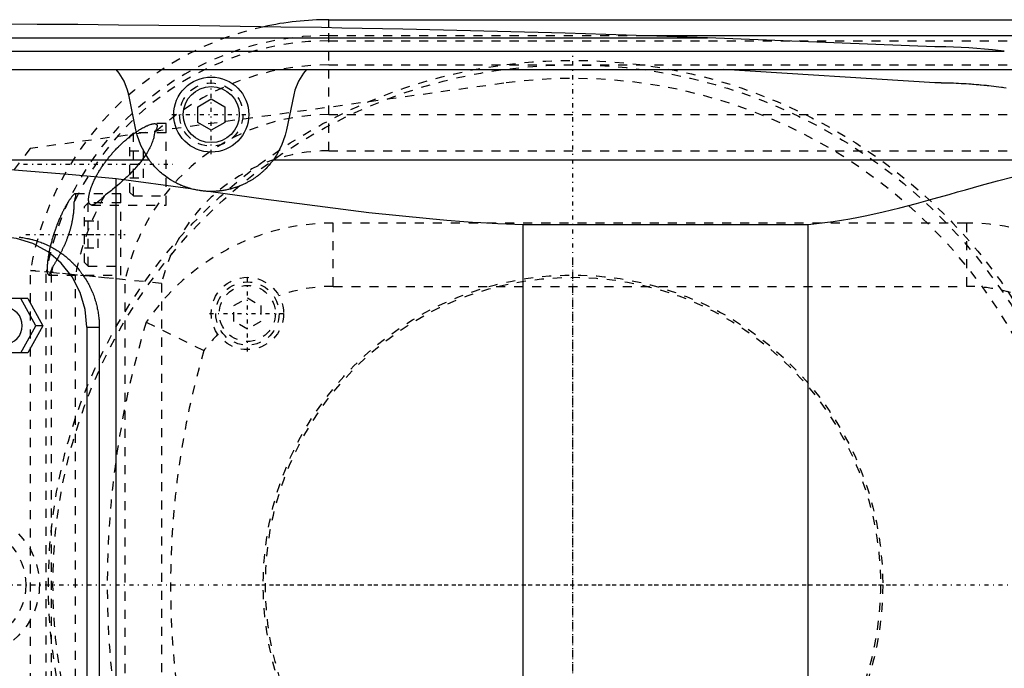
# Model space of a CAD drawing. Extents: x -602 to 168, y -90 to 90.
# Tile 5 of 10: x -361 to -252, y -9 to 63. Entities that reach past the tile are written whole.
import ezdxf

# ---------------------------------------------------------------- set-up
doc = ezdxf.new("R2010")
doc.units = 0
doc.linetypes.add('CENTER', pattern=[1.5, 0.45, -0.5, 0.05, -0.5])
doc.linetypes.add('DASHED', pattern=[2, 1, -1])
for name, color, linetype in [('AM_0', 7, 'CONTINUOUS'), ('AM_3', 7, 'DASHED'), ('AM_7', 7, 'CENTER')]:
    doc.layers.add(name, color=color, linetype=linetype)

msp = doc.modelspace()

# ---------------------------------------------------------------- linework, layer by layer
at = {"layer": 'AM_0', "color": 7, "linetype": 'CONTINUOUS'}
for p, q in [((-327, 62.5), (37, 62.5)), ((-327, 61.62), (-327, 62.5)), ((-431.04, 60.5), (-285.14, 60.5)), ((-292.66, 60.75), (37, 60.75)), ((-260, 59.5), (-285.14, 60.5)), ((-462.76, 59), (-252.3, 59)), ((-494.4, 57), (-242.93, 57)), ((-260, 55.5), (-283.32, 57)), ((-348.33, 50.31), (-349.12, 54.2)), ((-341.5, 52.87), (-340, 53.73)), ((-340, 53.73), (-338.5, 52.87)), ((-330.88, 54.2), (-331.67, 50.31)), ((-341.5, 51.13), (-341.5, 52.87)), ((-338.5, 52.87), (-338.5, 51.13)), ((-340, 50.27), (-341.5, 51.13)), ((-338.5, 51.13), (-340, 50.27)), ((-379.16, 47), (-346.87, 47)), ((-333.13, 47), (-242.19, 47)), ((-350.5, 44.92), (-342.28, 43.81)), ((-350.5, -44.92), (-350.5, 44.92)), ((-305.5, -39.86), (-305.5, 39.86)), ((-305.5, 39.86), (-274, 39.86)), ((-274, -39.86), (-274, 39.86)), ((-360.29, 31.65), (-364.41, 31.65)), ((-359.39, 28.65), (-361.06, 31.65)), ((-360.29, 31.65), (-358.61, 28.65)), ((-361.06, 25.65), (-359.39, 28.65)), ((-358.61, 28.65), (-360.29, 25.65)), ((-358.61, 28.65), (-359.39, 28.65)), ((-353.75, 28.5), (-352.38, 28.5)), ((-353.75, 28.5), (-353.75, -28.5)), ((-352.38, 28.5), (-352.38, -28.5)), ((-360.29, 25.65), (-364.41, 25.65))]:
    msp.add_line(p, q, dxfattribs=at)
for points in [[(-353.75, 28.5), (-353.93, 30.45), (-354.48, 32.33), (-355.38, 34.06), (-356.58, 35.57), (-358.04, 36.81), (-359.71, 37.74), (-361.52, 38.31), (-363.41, 38.5)], [(-362.82, 26.65), (-362.44, 26.69), (-362.08, 26.8), (-361.75, 26.99), (-361.45, 27.24), (-361.21, 27.54), (-361.04, 27.88), (-360.93, 28.26), (-360.89, 28.65), (-360.93, 29.04), (-361.04, 29.42), (-361.21, 29.76), (-361.45, 30.06), (-361.75, 30.31), (-362.08, 30.5), (-362.44, 30.61), (-362.82, 30.65)]]:
    msp.add_lwpolyline(points, dxfattribs=at)
for points in [[(-285.14, 60.5, 0), (-287.39, 60.58, 0), (-291.88, 60.72, 0), (-296.37, 60.86, 0), (-298.61, 60.93, 0), (-300.86, 61, 0), (-305.35, 61.12, 0), (-309.84, 61.24, 0), (-314.33, 61.34, 0), (-318.83, 61.44, 0), (-323.32, 61.53, 0), (-325.56, 61.58, 0), (-327.81, 61.62, 0), (-332.3, 61.69, 0), (-336.8, 61.76, 0), (-341.29, 61.82, 0), (-345.78, 61.87, 0), (-350.27, 61.91, 0), (-352.52, 61.93, 0), (-354.77, 61.95, 0), (-359.26, 61.97, 0), (-363.75, 61.99, 0), (-366, 62, 0)], [(-252.3, 59, 0), (-253.62, 59.16, 0), (-256.22, 59.38, 0), (-258.77, 59.49, 0), (-260, 59.5, 0)], [(-349.12, 54.2, 0), (-349.25, 54.71, 0), (-349.64, 55.69, 0), (-350.19, 56.59, 0), (-350.53, 57, 0)], [(-329.47, 57, 0), (-329.81, 56.59, 0), (-330.36, 55.69, 0), (-330.75, 54.71, 0), (-330.88, 54.2, 0)], [(-252.08, 54.93, 0), (-252.36, 54.97, 0), (-252.49, 54.99, 0), (-252.63, 55.01, 0), (-252.91, 55.05, 0), (-253.19, 55.08, 0), (-253.46, 55.11, 0), (-253.74, 55.15, 0), (-254.02, 55.18, 0), (-254.16, 55.19, 0), (-254.29, 55.21, 0), (-254.57, 55.23, 0), (-254.85, 55.26, 0), (-254.99, 55.27, 0), (-255.13, 55.29, 0), (-255.4, 55.31, 0), (-255.68, 55.33, 0), (-255.82, 55.34, 0), (-255.96, 55.35, 0), (-256.24, 55.37, 0), (-256.52, 55.39, 0), (-256.8, 55.41, 0), (-257.07, 55.42, 0), (-257.35, 55.44, 0), (-257.49, 55.44, 0), (-257.63, 55.45, 0), (-257.91, 55.46, 0), (-258.19, 55.47, 0), (-258.47, 55.48, 0), (-258.63, 55.48, 0), (-258.68, 55.48, 0), (-258.72, 55.49, 0), (-258.75, 55.49, 0), (-258.77, 55.49, 0), (-258.82, 55.49, 0), (-258.86, 55.49, 0), (-258.91, 55.49, 0), (-258.95, 55.49, 0), (-259, 55.49, 0), (-259.02, 55.49, 0), (-259.05, 55.49, 0), (-259.09, 55.49, 0), (-259.14, 55.49, 0), (-259.16, 55.49, 0), (-259.19, 55.49, 0), (-259.23, 55.49, 0), (-259.28, 55.5, 0), (-259.3, 55.5, 0), (-259.33, 55.5, 0), (-259.37, 55.5, 0), (-259.42, 55.5, 0), (-259.47, 55.5, 0), (-259.51, 55.5, 0), (-259.56, 55.5, 0), (-259.58, 55.5, 0), (-259.6, 55.5, 0), (-259.65, 55.5, 0), (-259.7, 55.5, 0), (-259.74, 55.5, 0), (-259.79, 55.5, 0), (-259.84, 55.5, 0), (-259.86, 55.5, 0), (-259.88, 55.5, 0), (-259.93, 55.5, 0), (-259.98, 55.5, 0), (-260, 55.5, 0)], [(-346.87, 47, 0), (-347.21, 47.5, 0), (-347.78, 48.57, 0), (-348.19, 49.72, 0), (-348.33, 50.31, 0)], [(-331.67, 50.31, 0), (-331.81, 49.72, 0), (-332.22, 48.57, 0), (-332.79, 47.5, 0), (-333.13, 47, 0)], [(-379.16, 47, 0), (-374.48, 46.77, 0), (-364.99, 46.16, 0), (-355.36, 45.37, 0), (-350.5, 44.92, 0)], [(-342.28, 43.81, 0), (-342.32, 43.82, 0), (-342.4, 43.85, 0), (-342.48, 43.87, 0), (-342.52, 43.88, 0), (-342.56, 43.9, 0), (-342.64, 43.92, 0), (-342.72, 43.95, 0), (-342.79, 43.97, 0), (-342.87, 44, 0), (-342.94, 44.03, 0), (-342.98, 44.04, 0), (-343.02, 44.05, 0), (-343.09, 44.08, 0), (-343.16, 44.11, 0), (-343.24, 44.14, 0), (-343.31, 44.17, 0), (-343.37, 44.2, 0), (-343.41, 44.21, 0), (-343.44, 44.23, 0), (-343.51, 44.26, 0), (-343.58, 44.29, 0), (-343.61, 44.3, 0), (-343.64, 44.32, 0), (-343.71, 44.35, 0), (-343.77, 44.38, 0), (-343.8, 44.4, 0), (-343.83, 44.41, 0), (-343.89, 44.44, 0), (-343.96, 44.48, 0), (-344.02, 44.51, 0), (-344.08, 44.54, 0), (-344.14, 44.57, 0), (-344.17, 44.59, 0), (-344.19, 44.61, 0), (-344.25, 44.64, 0), (-344.31, 44.67, 0), (-344.37, 44.71, 0), (-344.42, 44.74, 0), (-344.48, 44.78, 0), (-344.51, 44.79, 0), (-344.53, 44.81, 0), (-344.59, 44.84, 0), (-344.64, 44.88, 0), (-344.82, 45, 0), (-345.11, 45.21, 0), (-345.38, 45.42, 0), (-345.51, 45.53, 0), (-345.63, 45.63, 0), (-345.85, 45.83, 0), (-346.05, 46.03, 0), (-346.23, 46.22, 0), (-346.39, 46.39, 0), (-346.53, 46.55, 0), (-346.59, 46.63, 0), (-346.65, 46.7, 0), (-346.75, 46.83, 0), (-346.84, 46.95, 0), (-346.87, 47, 0)], [(-333.13, 47, 0), (-333.17, 46.93, 0), (-333.29, 46.78, 0), (-333.43, 46.61, 0), (-333.51, 46.51, 0), (-333.6, 46.41, 0), (-333.8, 46.19, 0), (-333.93, 46.05, 0), (-333.97, 46.01, 0), (-334.01, 45.97, 0), (-334.03, 45.95, 0), (-334.05, 45.93, 0), (-334.09, 45.89, 0), (-334.13, 45.85, 0), (-334.18, 45.81, 0), (-334.22, 45.76, 0), (-334.27, 45.72, 0), (-334.29, 45.7, 0), (-334.32, 45.68, 0), (-334.37, 45.64, 0), (-334.42, 45.59, 0), (-334.47, 45.55, 0), (-334.52, 45.5, 0), (-334.57, 45.46, 0), (-334.6, 45.44, 0), (-334.62, 45.42, 0), (-334.68, 45.37, 0), (-334.73, 45.33, 0), (-334.79, 45.28, 0), (-334.85, 45.24, 0), (-334.91, 45.2, 0), (-334.93, 45.17, 0), (-334.96, 45.15, 0), (-335.03, 45.11, 0), (-335.09, 45.06, 0), (-335.12, 45.04, 0), (-335.15, 45.02, 0), (-335.21, 44.98, 0), (-335.28, 44.93, 0), (-335.31, 44.91, 0), (-335.34, 44.89, 0), (-335.41, 44.84, 0), (-335.48, 44.8, 0), (-335.55, 44.76, 0), (-335.62, 44.72, 0), (-335.69, 44.67, 0), (-335.73, 44.65, 0), (-335.76, 44.63, 0), (-335.84, 44.59, 0), (-335.91, 44.55, 0), (-335.99, 44.51, 0), (-336.06, 44.47, 0), (-336.14, 44.43, 0), (-336.18, 44.41, 0), (-336.22, 44.39, 0), (-336.3, 44.35, 0), (-336.38, 44.31, 0), (-336.46, 44.27, 0), (-336.54, 44.23, 0), (-336.63, 44.2, 0), (-336.67, 44.18, 0), (-336.72, 44.16, 0), (-336.81, 44.12, 0), (-336.9, 44.09, 0), (-336.99, 44.05, 0), (-337.08, 44.02, 0), (-337.18, 43.98, 0), (-337.22, 43.97, 0), (-337.27, 43.95, 0), (-337.37, 43.92, 0), (-337.47, 43.89, 0), (-337.57, 43.86, 0), (-337.67, 43.83, 0), (-337.77, 43.8, 0), (-337.82, 43.78, 0), (-337.87, 43.77, 0), (-337.97, 43.75, 0), (-338.08, 43.72, 0), (-338.13, 43.71, 0), (-338.18, 43.7, 0), (-338.29, 43.67, 0), (-338.39, 43.65, 0), (-338.45, 43.64, 0), (-338.5, 43.63, 0), (-338.6, 43.62, 0), (-338.71, 43.6, 0), (-338.82, 43.58, 0), (-338.93, 43.57, 0), (-339.03, 43.56, 0), (-339.09, 43.55, 0), (-339.14, 43.54, 0), (-339.25, 43.53, 0), (-339.35, 43.52, 0), (-339.46, 43.52, 0), (-339.57, 43.51, 0), (-339.67, 43.51, 0), (-339.72, 43.5, 0), (-339.78, 43.5, 0), (-339.88, 43.5, 0), (-339.98, 43.5, 0), (-340.04, 43.5, 0)], [(-274, 39.86, 0), (-273.07, 39.94, 0), (-271.22, 40.17, 0), (-269.37, 40.47, 0), (-268.44, 40.64, 0), (-267.52, 40.83, 0), (-265.68, 41.25, 0), (-263.84, 41.7, 0), (-262.01, 42.18, 0), (-260.2, 42.68, 0), (-258.39, 43.18, 0), (-257.49, 43.44, 0), (-256.6, 43.69, 0), (-254.82, 44.19, 0), (-253.05, 44.67, 0), (-251.31, 45.13, 0), (-249.59, 45.57, 0), (-247.9, 45.96, 0), (-247.06, 46.15, 0), (-246.23, 46.32, 0), (-244.59, 46.63, 0), (-242.98, 46.89, 0), (-242.19, 47, 0)], [(-340.04, 43.5, 0), (-340.1, 43.5, 0), (-340.22, 43.5, 0), (-340.34, 43.51, 0), (-340.41, 43.51, 0), (-340.47, 43.51, 0), (-340.59, 43.52, 0), (-340.72, 43.53, 0), (-340.84, 43.54, 0), (-340.97, 43.56, 0), (-341.09, 43.57, 0), (-341.16, 43.58, 0), (-341.22, 43.59, 0), (-341.34, 43.61, 0), (-341.47, 43.63, 0), (-341.6, 43.65, 0), (-341.72, 43.68, 0), (-341.85, 43.7, 0), (-341.91, 43.72, 0), (-341.97, 43.73, 0), (-342.1, 43.76, 0), (-342.22, 43.8, 0), (-342.28, 43.81, 0)], [(-340.04, 43.5, 0), (-334.21, 42.69, 0), (-322.58, 41.18, 0), (-315.86, 40.49, 0), (-313.96, 40.33, 0), (-312.06, 40.19, 0), (-311.12, 40.12, 0), (-310.18, 40.07, 0), (-308.3, 39.97, 0), (-306.43, 39.89, 0), (-305.5, 39.86, 0)], [(-361.25, 38.44, 0), (-361.11, 38.43, 0), (-361.04, 38.42, 0), (-360.96, 38.41, 0), (-360.82, 38.39, 0), (-360.68, 38.37, 0), (-360.54, 38.34, 0), (-360.4, 38.31, 0), (-360.26, 38.28, 0), (-360.18, 38.27, 0), (-360.11, 38.25, 0), (-359.97, 38.22, 0), (-359.83, 38.18, 0), (-359.76, 38.17, 0), (-359.69, 38.15, 0), (-359.55, 38.11, 0), (-359.41, 38.07, 0), (-359.34, 38.04, 0), (-359.27, 38.02, 0), (-359.13, 37.97, 0), (-358.99, 37.93, 0), (-358.86, 37.88, 0), (-358.72, 37.82, 0), (-358.58, 37.77, 0), (-358.51, 37.74, 0), (-358.45, 37.71, 0), (-358.31, 37.65, 0), (-358.18, 37.59, 0), (-358.04, 37.53, 0), (-357.91, 37.47, 0), (-357.78, 37.4, 0), (-357.72, 37.37, 0), (-357.65, 37.33, 0), (-357.52, 37.26, 0), (-357.4, 37.19, 0), (-357.27, 37.12, 0), (-357.14, 37.04, 0), (-357.02, 36.96, 0), (-356.96, 36.92, 0), (-356.9, 36.88, 0), (-356.78, 36.8, 0), (-356.66, 36.72, 0), (-356.54, 36.64, 0), (-356.42, 36.55, 0), (-356.31, 36.47, 0), (-356.25, 36.42, 0), (-356.19, 36.38, 0), (-356.08, 36.29, 0), (-355.97, 36.2, 0), (-355.86, 36.1, 0), (-355.76, 36.01, 0), (-355.65, 35.92, 0), (-355.6, 35.87, 0), (-355.55, 35.82, 0), (-355.45, 35.72, 0), (-355.35, 35.63, 0), (-355.3, 35.58, 0), (-355.25, 35.53, 0), (-355.15, 35.43, 0), (-355.05, 35.33, 0), (-355.01, 35.27, 0), (-354.96, 35.22, 0), (-354.87, 35.12, 0), (-354.77, 35.01, 0), (-354.68, 34.9, 0), (-354.59, 34.79, 0), (-354.5, 34.67, 0), (-354.46, 34.62, 0), (-354.41, 34.56, 0), (-354.33, 34.44, 0), (-354.24, 34.33, 0), (-354.16, 34.21, 0), (-354.08, 34.09, 0), (-354, 33.97, 0), (-353.96, 33.9, 0), (-353.92, 33.84, 0), (-353.84, 33.72, 0), (-353.76, 33.59, 0), (-353.69, 33.46, 0), (-353.62, 33.33, 0), (-353.55, 33.2, 0), (-353.51, 33.14, 0), (-353.48, 33.07, 0), (-353.41, 32.94, 0), (-353.35, 32.81, 0), (-353.29, 32.67, 0), (-353.23, 32.54, 0), (-353.17, 32.4, 0), (-353.14, 32.33, 0), (-353.11, 32.27, 0), (-353.06, 32.13, 0), (-353, 31.99, 0), (-352.95, 31.85, 0), (-352.91, 31.71, 0), (-352.86, 31.57, 0), (-352.84, 31.5, 0), (-352.82, 31.43, 0), (-352.77, 31.29, 0), (-352.73, 31.14, 0), (-352.71, 31.07, 0), (-352.7, 31, 0), (-352.66, 30.86, 0), (-352.63, 30.71, 0), (-352.61, 30.64, 0), (-352.6, 30.57, 0), (-352.57, 30.43, 0), (-352.54, 30.28, 0), (-352.51, 30.14, 0), (-352.49, 30, 0), (-352.47, 29.85, 0), (-352.46, 29.78, 0), (-352.45, 29.71, 0), (-352.44, 29.56, 0), (-352.42, 29.42, 0), (-352.41, 29.28, 0), (-352.4, 29.14, 0), (-352.39, 28.99, 0), (-352.39, 28.92, 0), (-352.39, 28.85, 0), (-352.38, 28.71, 0), (-352.38, 28.57, 0), (-352.38, 28.5, 0)]]:
    msp.add_polyline3d(points, dxfattribs=at)
for radius in [4.15, 3.1]:
    msp.add_circle((-340, 52), radius, dxfattribs=at)
msp.add_arc((-327, 29), 33.5, 90, 102.3727, dxfattribs=at)
at = {"layer": 'AM_3', "color": 6, "linetype": 'DASHED'}
for p, q in [((-327, 48), (-327, 61.62)), ((-327, 60.75), (-292.66, 60.75)), ((-327, 60.15), (37, 60.15)), ((-327, 57.5), (-244.7, 57.5)), ((-307.66, 55.47), (-360.01, 48.25)), ((-327, 52), (37, 52)), ((-348.41, 50), (-348.28, 50.09)), ((-345, 51), (-346.28, 51)), ((-345, 42), (-345, 51)), ((-348.6, 50), (-349, 49.6)), ((-349, 43.4), (-349, 49.6)), ((-345, 50), (-348.6, 50)), ((-348.6, 43), (-348.6, 50)), ((-349, 48), (-347.5, 48)), ((-347.5, 45), (-347.5, 48)), ((-327, 48), (-224.84, 48)), ((-349, 46.5), (-347.5, 46.5)), ((-349, 45), (-347.5, 45)), ((-350, 43.25), (-355.04, 43.25)), ((-350, 34.25), (-350, 43.25)), ((-349, 43.4), (-348.6, 43)), ((-348.6, 43), (-345, 43)), ((-353.6, 42.25), (-354, 41.85)), ((-354, 35.65), (-354, 41.85)), ((-350, 42.25), (-353.6, 42.25)), ((-353.6, 35.25), (-353.6, 42.25)), ((-353.2, 42), (-345, 42)), ((-354, 40.25), (-352.5, 40.25)), ((-352.5, 37.25), (-352.5, 40.25)), ((-256.5, 40), (-326.5, 40)), ((-326.5, 33), (-326.5, 40)), ((-256.5, 40), (-256.5, 33)), ((-354, 38.75), (-352.5, 38.75)), ((-354, 37.25), (-352.5, 37.25)), ((-354, 35.65), (-353.6, 35.25)), ((-353.6, 35.25), (-350, 35.25)), ((-345.5, 33.33), (-360, 34.77)), ((-360, -34.77), (-360, 34.77)), ((-360, 34.77), (-358.14, 34.6)), ((-358.25, -34.61), (-358.25, 34.61)), ((-357.95, 34.25), (-350, 34.25)), ((-357.76, 34.57), (-349.5, 33.77)), ((-357.65, -34.56), (-357.65, 34.56)), ((-355, -34.32), (-355, 34.32)), ((-349.5, -33.77), (-349.5, 33.77)), ((-345.5, 33.33), (-345.5, -33.33)), ((-326.5, 33), (-256.5, 33)), ((-337.5, 30.87), (-336, 31.73)), ((-336, 31.73), (-334.5, 30.87)), ((-337.5, 29.13), (-337.5, 30.87)), ((-334.5, 30.87), (-334.5, 29.13)), ((-347.19, 29.03), (-340.82, 25.91)), ((-336, 28.27), (-337.5, 29.13)), ((-334.5, 29.13), (-336, 28.27))]:
    msp.add_line(p, q, dxfattribs=at)
for points in [[(-348.28, 50.09, 0), (-348.22, 50.13, 0), (-348.09, 50.22, 0), (-347.96, 50.3, 0), (-347.9, 50.34, 0), (-347.84, 50.38, 0), (-347.71, 50.45, 0), (-347.59, 50.52, 0), (-347.46, 50.59, 0), (-347.34, 50.65, 0), (-347.22, 50.71, 0), (-347.16, 50.74, 0), (-347.1, 50.77, 0), (-346.98, 50.82, 0), (-346.87, 50.86, 0), (-346.77, 50.9, 0), (-346.66, 50.93, 0), (-346.57, 50.96, 0), (-346.52, 50.97, 0), (-346.48, 50.98, 0), (-346.39, 50.99, 0), (-346.31, 51, 0), (-346.28, 51, 0)], [(-346.28, 51, 0), (-346.24, 51, 0), (-346.19, 50.99, 0), (-346.13, 50.98, 0), (-346.11, 50.97, 0), (-346.09, 50.96, 0), (-346.05, 50.94, 0), (-346.02, 50.91, 0), (-346, 50.87, 0), (-345.98, 50.83, 0), (-345.97, 50.77, 0), (-345.97, 50.75, 0), (-345.97, 50.72, 0), (-345.98, 50.65, 0), (-346, 50.58, 0), (-346.02, 50.5, 0), (-346.05, 50.42, 0), (-346.09, 50.33, 0), (-346.12, 50.28, 0), (-346.14, 50.24, 0), (-346.2, 50.14, 0), (-346.25, 50.04, 0), (-346.29, 49.98, 0)], [(-353.2, 42, 0), (-353.22, 42, 0), (-353.25, 42, 0), (-353.28, 42.01, 0), (-353.29, 42.01, 0), (-353.3, 42.01, 0), (-353.33, 42.02, 0), (-353.35, 42.04, 0), (-353.38, 42.05, 0), (-353.4, 42.07, 0), (-353.42, 42.09, 0), (-353.43, 42.1, 0), (-353.44, 42.11, 0), (-353.46, 42.13, 0), (-353.47, 42.16, 0), (-353.49, 42.19, 0), (-353.5, 42.22, 0), (-353.52, 42.26, 0), (-353.52, 42.28, 0), (-353.53, 42.3, 0), (-353.54, 42.34, 0), (-353.55, 42.38, 0), (-353.55, 42.41, 0), (-353.55, 42.43, 0), (-353.56, 42.48, 0), (-353.56, 42.53, 0), (-353.56, 42.55, 0), (-353.56, 42.58, 0), (-353.56, 42.64, 0), (-353.56, 42.69, 0), (-353.56, 42.75, 0), (-353.55, 42.82, 0), (-353.54, 42.88, 0), (-353.54, 42.92, 0), (-353.53, 42.95, 0), (-353.52, 43.02, 0), (-353.51, 43.09, 0), (-353.5, 43.16, 0), (-353.48, 43.23, 0), (-353.46, 43.31, 0), (-353.46, 43.35, 0), (-353.45, 43.38, 0), (-353.42, 43.46, 0), (-353.4, 43.54, 0), (-353.38, 43.62, 0), (-353.35, 43.7, 0), (-353.33, 43.78, 0), (-353.31, 43.82, 0), (-353.3, 43.87, 0), (-353.27, 43.95, 0), (-353.24, 44.03, 0), (-353.21, 44.12, 0), (-353.17, 44.21, 0), (-353.13, 44.3, 0), (-353.12, 44.34, 0), (-353.1, 44.39, 0), (-353.06, 44.48, 0), (-353.02, 44.57, 0), (-352.98, 44.66, 0), (-352.93, 44.75, 0), (-352.89, 44.85, 0), (-352.86, 44.89, 0), (-352.84, 44.94, 0), (-352.79, 45.04, 0), (-352.74, 45.13, 0), (-352.72, 45.18, 0), (-352.69, 45.22, 0), (-352.64, 45.32, 0), (-352.59, 45.42, 0), (-352.56, 45.46, 0), (-352.53, 45.51, 0), (-352.48, 45.61, 0), (-352.42, 45.7, 0), (-352.36, 45.8, 0), (-352.3, 45.89, 0), (-352.24, 45.99, 0), (-352.21, 46.03, 0), (-352.18, 46.08, 0), (-352.12, 46.17, 0), (-352.06, 46.27, 0), (-352, 46.36, 0), (-351.93, 46.45, 0), (-351.87, 46.54, 0), (-351.84, 46.59, 0), (-351.81, 46.63, 0), (-351.74, 46.72, 0), (-351.68, 46.81, 0), (-351.61, 46.9, 0), (-351.54, 46.98, 0), (-351.48, 47.07, 0), (-351.45, 47.11, 0), (-351.41, 47.15, 0), (-351.35, 47.23, 0), (-351.28, 47.32, 0), (-351.21, 47.4, 0), (-351.15, 47.48, 0), (-351.08, 47.56, 0), (-351.04, 47.6, 0), (-351.01, 47.64, 0), (-350.94, 47.72, 0), (-350.87, 47.8, 0), (-350.79, 47.88, 0), (-350.72, 47.96, 0), (-350.65, 48.04, 0), (-350.61, 48.08, 0), (-350.57, 48.12, 0), (-350.5, 48.2, 0), (-350.42, 48.28, 0), (-350.39, 48.32, 0), (-350.35, 48.36, 0), (-350.27, 48.43, 0), (-350.2, 48.51, 0), (-350.16, 48.55, 0), (-350.12, 48.58, 0), (-350.04, 48.66, 0), (-349.97, 48.73, 0), (-349.89, 48.8, 0), (-349.81, 48.87, 0), (-349.74, 48.95, 0), (-349.7, 48.98, 0), (-349.66, 49.02, 0), (-349.58, 49.08, 0), (-349.5, 49.15, 0), (-349.42, 49.22, 0), (-349.35, 49.28, 0), (-349.27, 49.35, 0), (-349.23, 49.38, 0), (-349.19, 49.41, 0), (-349.11, 49.48, 0), (-349.04, 49.54, 0), (-349, 49.57, 0)], [(-349, 49.57, 0), (-348.9, 49.64, 0), (-348.7, 49.79, 0), (-348.51, 49.93, 0), (-348.41, 50, 0)], [(-346.29, 49.98, 0), (-346.29, 49.93, 0), (-346.3, 49.81, 0), (-346.32, 49.69, 0), (-346.33, 49.63, 0), (-346.34, 49.57, 0), (-346.36, 49.44, 0), (-346.4, 49.31, 0), (-346.44, 49.18, 0), (-346.48, 49.04, 0), (-346.53, 48.91, 0), (-346.56, 48.84, 0), (-346.59, 48.77, 0), (-346.65, 48.63, 0), (-346.71, 48.48, 0), (-346.78, 48.34, 0), (-346.86, 48.2, 0), (-346.93, 48.05, 0), (-346.98, 47.98, 0), (-347.02, 47.91, 0), (-347.1, 47.76, 0), (-347.19, 47.62, 0), (-347.24, 47.55, 0)], [(-347.24, 47.55, 0), (-347.26, 47.52, 0), (-347.29, 47.47, 0), (-347.33, 47.42, 0), (-347.34, 47.39, 0), (-347.36, 47.37, 0), (-347.4, 47.32, 0), (-347.43, 47.27, 0), (-347.56, 47.09, 0), (-347.79, 46.79, 0), (-347.91, 46.64, 0), (-348.03, 46.5, 0), (-348.27, 46.21, 0), (-348.52, 45.93, 0), (-348.78, 45.66, 0), (-349.04, 45.39, 0), (-349.3, 45.13, 0), (-349.44, 45, 0), (-349.57, 44.88, 0), (-349.84, 44.63, 0), (-350.11, 44.39, 0), (-350.38, 44.15, 0), (-350.65, 43.93, 0), (-350.91, 43.71, 0), (-351.04, 43.6, 0), (-351.18, 43.5, 0), (-351.43, 43.3, 0), (-351.69, 43.11, 0), (-351.81, 43.02, 0)], [(-355.04, 43.25, 0), (-355.04, 43.25, 0), (-355.06, 43.25, 0), (-355.08, 43.24, 0), (-355.09, 43.24, 0), (-355.09, 43.23, 0), (-355.12, 43.22, 0), (-355.14, 43.21, 0), (-355.16, 43.19, 0), (-355.19, 43.17, 0), (-355.21, 43.14, 0), (-355.22, 43.13, 0), (-355.24, 43.12, 0), (-355.27, 43.09, 0), (-355.3, 43.05, 0), (-355.33, 43.02, 0), (-355.36, 42.98, 0), (-355.4, 42.94, 0), (-355.41, 42.92, 0), (-355.43, 42.89, 0), (-355.47, 42.85, 0), (-355.5, 42.8, 0), (-355.52, 42.77, 0), (-355.54, 42.75, 0), (-355.58, 42.69, 0), (-355.62, 42.64, 0), (-355.64, 42.61, 0), (-355.66, 42.58, 0), (-355.7, 42.52, 0), (-355.74, 42.46, 0), (-355.78, 42.39, 0), (-355.82, 42.33, 0), (-355.86, 42.26, 0), (-355.88, 42.23, 0), (-355.9, 42.19, 0), (-355.94, 42.12, 0), (-355.99, 42.05, 0), (-356.03, 41.98, 0), (-356.07, 41.9, 0), (-356.11, 41.82, 0), (-356.14, 41.78, 0), (-356.16, 41.74, 0), (-356.2, 41.66, 0), (-356.25, 41.58, 0), (-356.29, 41.49, 0), (-356.34, 41.4, 0), (-356.38, 41.31, 0), (-356.41, 41.27, 0), (-356.43, 41.22, 0), (-356.48, 41.12, 0), (-356.52, 41.03, 0), (-356.57, 40.93, 0), (-356.62, 40.83, 0), (-356.66, 40.73, 0), (-356.68, 40.68, 0), (-356.71, 40.63, 0), (-356.75, 40.53, 0), (-356.8, 40.42, 0), (-356.84, 40.32, 0), (-356.89, 40.21, 0), (-356.93, 40.11, 0), (-356.95, 40.05, 0), (-356.97, 40, 0), (-357.02, 39.89, 0), (-357.06, 39.78, 0), (-357.08, 39.73, 0), (-357.1, 39.67, 0), (-357.14, 39.56, 0), (-357.18, 39.45, 0), (-357.2, 39.4, 0), (-357.22, 39.34, 0), (-357.26, 39.23, 0), (-357.3, 39.12, 0), (-357.34, 39.02, 0), (-357.37, 38.91, 0), (-357.41, 38.8, 0), (-357.43, 38.74, 0), (-357.44, 38.69, 0), (-357.48, 38.58, 0), (-357.51, 38.47, 0), (-357.55, 38.35, 0), (-357.58, 38.24, 0), (-357.61, 38.13, 0), (-357.63, 38.07, 0), (-357.64, 38.01, 0), (-357.67, 37.9, 0), (-357.7, 37.79, 0), (-357.73, 37.67, 0), (-357.76, 37.56, 0), (-357.79, 37.45, 0), (-357.8, 37.39, 0), (-357.82, 37.33, 0), (-357.84, 37.22, 0), (-357.87, 37.11, 0), (-357.89, 37, 0), (-357.91, 36.89, 0), (-357.93, 36.79, 0), (-357.94, 36.73, 0), (-357.95, 36.68, 0), (-357.97, 36.57, 0), (-357.99, 36.47, 0), (-358.01, 36.37, 0), (-358.02, 36.27, 0), (-358.04, 36.17, 0), (-358.05, 36.13, 0), (-358.05, 36.08, 0), (-358.07, 35.99, 0), (-358.08, 35.9, 0), (-358.08, 35.85, 0), (-358.09, 35.81, 0), (-358.1, 35.72, 0), (-358.11, 35.64, 0), (-358.11, 35.6, 0), (-358.12, 35.56, 0), (-358.12, 35.48, 0), (-358.13, 35.4, 0), (-358.14, 35.32, 0), (-358.14, 35.25, 0), (-358.15, 35.17, 0), (-358.15, 35.14, 0), (-358.15, 35.1, 0), (-358.15, 35.03, 0), (-358.15, 34.97, 0), (-358.15, 34.9, 0), (-358.15, 34.84, 0), (-358.15, 34.78, 0), (-358.15, 34.76, 0), (-358.15, 34.73, 0), (-358.15, 34.68, 0), (-358.14, 34.63, 0), (-358.14, 34.6, 0)], [(-355.14, 42.35, 0), (-355.13, 42.4, 0), (-355.1, 42.49, 0), (-355.08, 42.58, 0), (-355.06, 42.62, 0), (-355.05, 42.66, 0), (-355.03, 42.74, 0), (-355.02, 42.81, 0), (-355, 42.88, 0), (-354.99, 42.94, 0), (-354.98, 43, 0), (-354.97, 43.02, 0), (-354.97, 43.05, 0), (-354.97, 43.09, 0), (-354.97, 43.13, 0), (-354.97, 43.17, 0), (-354.98, 43.19, 0), (-354.98, 43.22, 0), (-354.99, 43.23, 0), (-355, 43.23, 0), (-355.01, 43.24, 0), (-355.03, 43.25, 0), (-355.04, 43.25, 0)], [(-351.81, 43.02, 0), (-351.86, 42.97, 0), (-351.95, 42.87, 0), (-352.04, 42.78, 0), (-352.09, 42.74, 0), (-352.13, 42.69, 0), (-352.22, 42.61, 0), (-352.3, 42.53, 0), (-352.39, 42.45, 0), (-352.47, 42.38, 0), (-352.56, 42.31, 0), (-352.6, 42.28, 0), (-352.64, 42.25, 0), (-352.71, 42.2, 0), (-352.79, 42.15, 0), (-352.86, 42.11, 0), (-352.93, 42.07, 0), (-353, 42.04, 0), (-353.03, 42.03, 0), (-353.06, 42.02, 0), (-353.12, 42.01, 0), (-353.18, 42, 0), (-353.2, 42, 0)], [(-357.54, 35.15, 0), (-357.52, 35.17, 0), (-357.49, 35.22, 0), (-357.46, 35.27, 0), (-357.45, 35.29, 0), (-357.43, 35.31, 0), (-357.4, 35.36, 0), (-357.37, 35.41, 0), (-357.34, 35.46, 0), (-357.31, 35.52, 0), (-357.27, 35.57, 0), (-357.26, 35.6, 0), (-357.24, 35.62, 0), (-357.21, 35.68, 0), (-357.18, 35.73, 0), (-357.14, 35.79, 0), (-357.11, 35.84, 0), (-357.08, 35.9, 0), (-357.06, 35.93, 0), (-357.04, 35.96, 0), (-357.01, 36.02, 0), (-356.97, 36.08, 0), (-356.96, 36.11, 0), (-356.94, 36.14, 0), (-356.91, 36.2, 0), (-356.87, 36.26, 0), (-356.86, 36.29, 0), (-356.84, 36.32, 0), (-356.8, 36.38, 0), (-356.77, 36.45, 0), (-356.74, 36.51, 0), (-356.7, 36.57, 0), (-356.67, 36.64, 0), (-356.65, 36.67, 0), (-356.63, 36.7, 0), (-356.6, 36.77, 0), (-356.56, 36.84, 0), (-356.53, 36.9, 0), (-356.5, 36.97, 0), (-356.46, 37.04, 0), (-356.45, 37.07, 0), (-356.43, 37.11, 0), (-356.4, 37.18, 0), (-356.36, 37.25, 0), (-356.33, 37.32, 0), (-356.3, 37.39, 0), (-356.26, 37.46, 0), (-356.25, 37.5, 0), (-356.23, 37.53, 0), (-356.2, 37.6, 0), (-356.17, 37.68, 0), (-356.13, 37.75, 0), (-356.1, 37.82, 0), (-356.07, 37.9, 0), (-356.06, 37.93, 0), (-356.04, 37.97, 0), (-356.01, 38.05, 0), (-355.98, 38.12, 0), (-355.95, 38.2, 0), (-355.92, 38.27, 0), (-355.89, 38.35, 0), (-355.88, 38.39, 0), (-355.87, 38.42, 0), (-355.84, 38.5, 0), (-355.81, 38.58, 0), (-355.8, 38.61, 0), (-355.78, 38.65, 0), (-355.76, 38.73, 0), (-355.73, 38.81, 0), (-355.72, 38.85, 0), (-355.7, 38.88, 0), (-355.68, 38.96, 0), (-355.66, 39.04, 0), (-355.63, 39.12, 0), (-355.61, 39.19, 0), (-355.59, 39.27, 0), (-355.57, 39.31, 0), (-355.56, 39.35, 0), (-355.54, 39.43, 0), (-355.52, 39.51, 0), (-355.5, 39.58, 0), (-355.48, 39.66, 0), (-355.46, 39.74, 0), (-355.45, 39.78, 0), (-355.44, 39.81, 0), (-355.42, 39.89, 0), (-355.41, 39.97, 0), (-355.39, 40.04, 0), (-355.37, 40.12, 0), (-355.36, 40.2, 0), (-355.35, 40.23, 0), (-355.34, 40.27, 0), (-355.33, 40.35, 0), (-355.32, 40.42, 0), (-355.3, 40.49, 0), (-355.29, 40.57, 0), (-355.28, 40.64, 0), (-355.27, 40.68, 0), (-355.27, 40.71, 0), (-355.26, 40.78, 0), (-355.25, 40.86, 0), (-355.24, 40.93, 0), (-355.23, 41, 0), (-355.22, 41.07, 0), (-355.21, 41.1, 0), (-355.21, 41.13, 0), (-355.2, 41.2, 0), (-355.2, 41.27, 0), (-355.19, 41.3, 0), (-355.19, 41.34, 0), (-355.18, 41.4, 0), (-355.18, 41.47, 0), (-355.18, 41.5, 0), (-355.17, 41.53, 0), (-355.17, 41.59, 0), (-355.16, 41.66, 0), (-355.16, 41.72, 0), (-355.16, 41.78, 0), (-355.15, 41.84, 0), (-355.15, 41.87, 0), (-355.15, 41.9, 0), (-355.15, 41.95, 0), (-355.15, 42.01, 0), (-355.15, 42.06, 0), (-355.15, 42.12, 0), (-355.14, 42.17, 0), (-355.14, 42.2, 0), (-355.14, 42.22, 0), (-355.14, 42.28, 0), (-355.14, 42.33, 0), (-355.14, 42.35, 0)], [(-357.76, 34.57, 0), (-357.76, 34.58, 0), (-357.75, 34.61, 0), (-357.74, 34.63, 0), (-357.73, 34.65, 0), (-357.72, 34.66, 0), (-357.71, 34.69, 0), (-357.7, 34.72, 0), (-357.69, 34.75, 0), (-357.67, 34.78, 0), (-357.66, 34.81, 0), (-357.66, 34.83, 0), (-357.65, 34.84, 0), (-357.64, 34.88, 0), (-357.62, 34.91, 0), (-357.61, 34.95, 0), (-357.6, 34.98, 0), (-357.58, 35.02, 0), (-357.58, 35.04, 0), (-357.57, 35.05, 0), (-357.56, 35.09, 0), (-357.54, 35.13, 0), (-357.54, 35.15, 0)], [(-358.14, 34.6, 0), (-358.14, 34.58, 0), (-358.13, 34.55, 0), (-358.12, 34.51, 0), (-358.11, 34.5, 0), (-358.11, 34.48, 0), (-358.1, 34.45, 0), (-358.09, 34.42, 0), (-358.07, 34.4, 0), (-358.06, 34.37, 0), (-358.05, 34.35, 0), (-358.05, 34.34, 0), (-358.04, 34.33, 0), (-358.03, 34.31, 0), (-358.02, 34.3, 0), (-358.01, 34.28, 0), (-358, 34.27, 0), (-357.99, 34.26, 0), (-357.98, 34.26, 0), (-357.98, 34.26, 0), (-357.97, 34.25, 0), (-357.95, 34.25, 0), (-357.95, 34.25, 0)], [(-357.95, 34.25, 0), (-357.94, 34.25, 0), (-357.93, 34.25, 0), (-357.92, 34.26, 0), (-357.92, 34.26, 0), (-357.91, 34.26, 0), (-357.9, 34.27, 0), (-357.89, 34.28, 0), (-357.88, 34.29, 0), (-357.87, 34.31, 0), (-357.86, 34.32, 0), (-357.86, 34.33, 0), (-357.85, 34.34, 0), (-357.84, 34.36, 0), (-357.83, 34.38, 0), (-357.82, 34.4, 0), (-357.81, 34.43, 0), (-357.8, 34.46, 0), (-357.79, 34.47, 0), (-357.79, 34.49, 0), (-357.78, 34.52, 0), (-357.77, 34.55, 0), (-357.76, 34.57, 0)]]:
    msp.add_polyline3d(points, dxfattribs=at)
for centre, radius in [((-300, 0), 58), ((-300, 0), 57.5), ((-340, 52), 3.5), ((-336, 30), 4), ((-300, 0), 34.25), ((-300, 0), 34.25), ((-300, 0), 34), ((-336, 30), 3.5), ((-336, 30), 3.1), ((-367, 0), 8), ((-367, 0), 6.5)]:
    msp.add_circle(centre, radius, dxfattribs=at)
for centre, radius, start, end in [((-327, 29), 33.5, 102.3727, 170.0884), ((-327, 29), 31.75, 90, 169.8183), ((-327, 29), 31.15, 90, 154.6231), ((-327, 29), 28.5, 90, 132.589), ((-300, 0), 56, 262.1432, 97.8568), ((-327, 29), 23, 90, 168.0313), ((-300, 0), 77, 141.1986, 158.6763), ((-327, 29), 19, 90, 166.8264), ((-327, 29), 28.5, 150.5382, 169.2518), ((-326.5, 15), 25, 90, 145.8727), ((-256.5, 15), 25, 28.7568, 90), ((-327, 29), 31.15, 168.6132, 169.7204), ((-326.5, 15), 18, 90, 109.5249), ((-256.5, 15), 18, 61.5136, 90), ((-251.5, 0), 100, 163.1266, 196.8734), ((-326.5, 15), 18, 135.17, 142.6994), ((-251.5, 0), 93, 163.8245, 196.1755)]:
    msp.add_arc(centre, radius, start, end, dxfattribs=at)
at = {"layer": 'AM_7', "color": 4, "linetype": 'CENTER'}
for p, q in [((-300, -58.8), (-300, 58.8)), ((-340, 47.64), (-340, 56.36)), ((-344.36, 52), (-335.64, 52)), ((-360.75, 46.5), (-344.25, 46.5)), ((-360.5, 38.75), (-349.5, 38.75)), ((-300, -35.96), (-300, 35.96)), ((-336, 25.8), (-336, 34.2)), ((-340.2, 30), (-331.8, 30)), ((-375.4, 0), (-241.2, 0)), ((-335.96, 0), (-264.04, 0))]:
    msp.add_line(p, q, dxfattribs=at)

doc.saveas('drawing.dxf')
